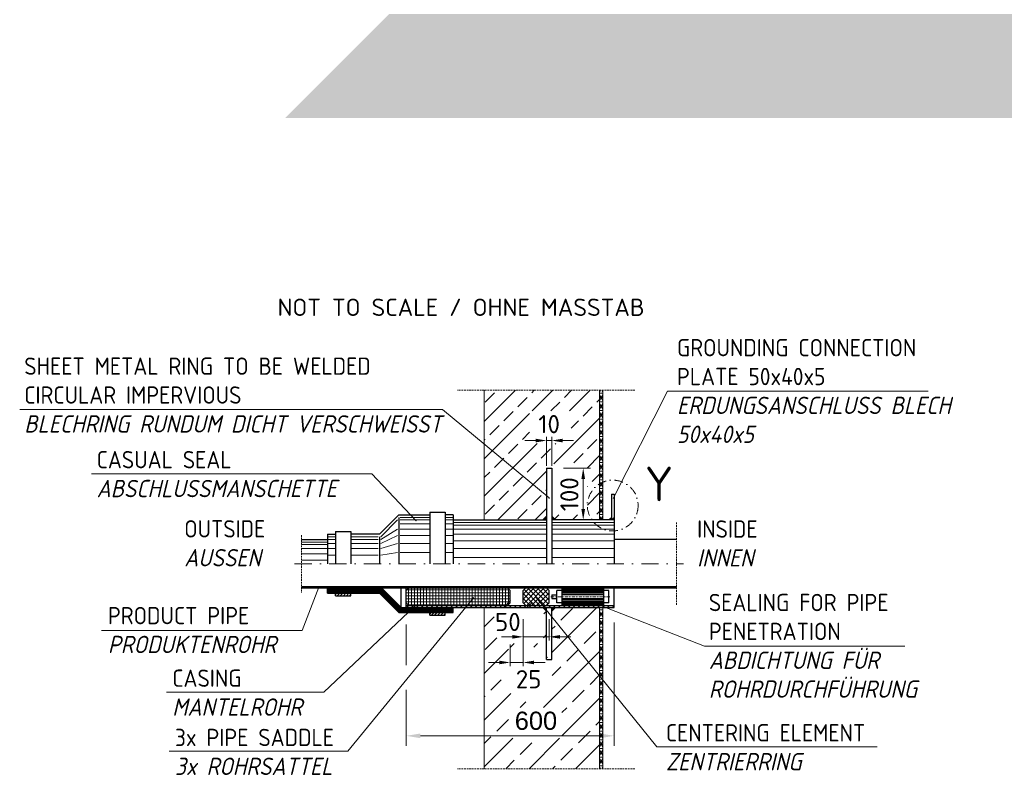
# Model space of a CAD drawing. Header units: millimetres. Extents: x -89243 to 29100, y -5468 to 8855.
# Tile 6 of 23: x -10659 to -7816, y -3397 to -1216. Entities that reach past the tile are written whole.
import ezdxf

# ---------------------------------------------------------------- set-up
doc = ezdxf.new("R2010")
doc.units = ezdxf.units.MM
doc.header["$MEASUREMENT"] = 0
for name, pattern in [('STRICHPUNKT2', [0.5, 0.25, -0.125, 0, -0.125]), ('STRICHPUNKTX2', [2, 1, -0.5, 0, -0.5]), ('VERDECKTX2', [0.75, 0.5, -0.25])]:
    doc.linetypes.add(name, pattern=pattern)
doc.layers.add('8', color=7, linetype='Continuous')
for name, color, linetype, lineweight in [('P-MGDMD', 7, 'Continuous', 18), ('P-SSLEIX', 7, 'STRICHPUNKT2', 18), ('PDSMD', 7, 'Continuous', 18)]:
    doc.layers.add(name, color=color, linetype=linetype, lineweight=lineweight)
doc.styles.add('ROMANS', font='romans.shx', dxfattribs={"width": 0.9})
doc.styles.get("Standard").update_dxf_attribs({"font": 'isocpeur.ttf'})
pattern_1 = [(0, (-8980.014565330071, -2831.946253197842), (0, 12.5), []), (59.99999999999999, (-8980.014565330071, -2831.946253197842), (-10.82531754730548, 6.250000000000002), []), (120, (-8980.014565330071, -2831.946253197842), (-10.82531754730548, -6.249999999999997), [])]

msp = doc.modelspace()

# ---------------------------------------------------------------- hatches: boundary and pattern name
at = {"lineweight": 9}
h = msp.add_hatch(dxfattribs=at)
h.set_pattern_fill('GRAVEL', color=256, scale=50)
h.set_pattern_definition([(228.012787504, (-8240.805462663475, -1299.812103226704), (-400.0000000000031, -450.0000000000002), [6.726799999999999, -665.9544023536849]), (184.969740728, (-8245.305462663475, -1304.812103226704), (599.9999999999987, 50.00000000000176), [11.5434, -1142.7962380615]), (132.510447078, (-8256.805462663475, -1305.812103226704), (500.0000000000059, -549.9999999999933), [8.1394, -805.8016298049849]), (267.273689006, (-8276.305462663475, -1318.312103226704), (50.00000000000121, 1000.000000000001), [10.51189999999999, -1040.677902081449]), (292.833654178, (-8276.805462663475, -1328.812103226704), (-249.9999999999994, 600.0000000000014), [10.30774999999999, -1020.468656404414]), (357.273689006, (-8272.805462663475, -1338.312103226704), (-1000.000000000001, 50.00000000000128), [10.51189999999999, -1040.677902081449]), (37.6942404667, (-8262.305462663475, -1338.812103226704), (-649.9999999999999, -499.9999999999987), [13.90145, -1376.2424274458]), (72.2553283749, (-8251.305462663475, -1330.312103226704), (350.0000000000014, 1100), [13.12439999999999, -1299.316074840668]), (121.429565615, (-8247.305462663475, -1317.812103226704), (-400.000000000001, 649.9999999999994), [10.5475, -1044.20365548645]), (175.236358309, (-8252.805462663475, -1308.812103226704), (549.9999999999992, -50.0000000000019), [12.0416, -590.038128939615]), (222.397437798, (-8264.805462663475, -1307.812103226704), (-599.9999999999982, -549.9999999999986), [15.5724, -1541.668750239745]), (138.814074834, (-8226.805462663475, -1318.812103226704), (-350.0000000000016, 300), [5.315049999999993, -526.1922406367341]), (171.46923439, (-8230.805462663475, -1315.312103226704), (649.9999999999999, -99.99999999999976), [10.11185, -1001.07557080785]), (225, (-8240.805462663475, -1313.812103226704), (-5.551115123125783e-15, -49.99999999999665), [7.07105, -63.639628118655]), (203.198590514, (-8244.305462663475, -1307.812103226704), (249.9999999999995, 99.99999999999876), [3.8079, -376.980755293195]), (291.801409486, (-8247.805462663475, -1309.312103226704), (-49.9999999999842, 150.0000000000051), [5.385149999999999, -263.873090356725]), (30.96375653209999, (-8245.805462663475, -1314.312103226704), (150.0000000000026, 99.99999999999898), [8.746449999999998, -282.8011447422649]), (161.565051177, (-8238.305462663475, -1309.812103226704), (100.0000000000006, -49.99999999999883), [6.324549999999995, -151.7893330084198]), (16.389540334, (-8276.805462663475, -1309.312103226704), (499.9999999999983, 150.0000000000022), [8.86, -877.14225733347]), (70.3461759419, (-8268.305462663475, -1306.812103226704), (-200.000000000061, -550.0000000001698), [7.43305, -735.8703873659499]), (293.198590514, (-8238.305462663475, -1299.812103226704), (-99.99999999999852, 249.9999999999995), [7.61575, -373.172905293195]), (343.610459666, (-8235.305462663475, -1306.812103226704), (-499.9999999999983, 150.0000000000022), [8.859999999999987, -877.1422573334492]), (339.44395478, (-8276.805462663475, -1340.312103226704), (-250.0000000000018, 100.0000000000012), [8.543999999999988, -418.6561872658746]), (294.775140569, (-8268.805462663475, -1343.312103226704), (-250.0000000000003, 550.0000000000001), [7.1589, -708.7321531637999]), (66.8014094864, (-8237.805462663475, -1349.812103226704), (99.99999999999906, 249.9999999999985), [7.61575, -373.172905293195]), (17.3540246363, (-8234.805462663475, -1342.812103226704), (-649.9999999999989, -199.9999999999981), [8.38155, -829.771180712]), (69.44395478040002, (-8262.305462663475, -1349.812103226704), (-100.0000000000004, -249.9999999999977), [4.271999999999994, -422.9281872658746]), (101.309932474, (-8240.805462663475, -1349.812103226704), (-49.99999999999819, 200.0000000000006), [2.5495, -252.40147567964]), (165.963756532, (-8241.305462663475, -1347.312103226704), (149.9999999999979, -50.00000000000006), [10.30775, -195.847531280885]), (186.009005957, (-8251.305462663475, -1344.812103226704), (500.0000000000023, 49.99999999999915), [9.5525, -945.6961587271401]), (303.690067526, (-8245.805462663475, -1318.812103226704), (-49.99999999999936, 99.99999999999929), [7.211099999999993, -173.0664637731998]), (353.157226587, (-8241.805462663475, -1324.812103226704), (850.0000000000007, -100.0000000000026), [12.5897, -1246.378131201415]), (60.9453959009, (-8229.305462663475, -1326.312103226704), (-199.9999999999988, -349.9999999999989), [5.147799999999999, -509.63370704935]), (90, (-8226.805462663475, -1321.812103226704), (-49.99999999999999, 50), [3, -47]), (120.256437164, (-8252.305462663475, -1343.312103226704), (200.0000000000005, -350.0000000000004), [6.946199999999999, -687.67599947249]), (48.01278750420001, (-8255.805462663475, -1337.312103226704), (400, 449.9999999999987), [13.4536, -659.2276023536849]), (0, (-8246.805462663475, -1327.312103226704), (50, 50), [13, -37]), (325.3048464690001, (-8233.805462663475, -1327.312103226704), (500.0000000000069, -349.9999999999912), [7.905699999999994, -782.6637150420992]), (254.054604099, (-8227.305462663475, -1331.812103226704), (-50.00000000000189, -200.0000000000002), [7.280100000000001, -356.725394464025]), (207.645975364, (-8229.305462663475, -1338.812103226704), (-949.9999999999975, -500.0000000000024), [11.85325, -1173.47370911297]), (175.42607874, (-8239.805462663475, -1344.312103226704), (-649.9999999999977, 50.00000000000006), [12.53995, -1241.453670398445])])
h.paths.add_polyline_path([(-6961.005462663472, -1199.812103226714), (-9592.605462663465, -1199.812103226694), (-9892.60546266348, -1499.812103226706), (-6661.005462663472, -1499.812103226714)])
at = {"lineweight": 5}
h = msp.add_hatch(dxfattribs=at)
h.set_pattern_fill('NET3', color=256, scale=100)
h.set_pattern_definition(pattern_1)
h.paths.add_polyline_path([(-8984.67014709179, -2660.144879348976), (-8975.358983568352, -2660.144879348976), (-8975.358983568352, -2285.655505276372), (-8984.67014709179, -2285.655505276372)])
h = msp.add_hatch(dxfattribs=at)
h.set_pattern_fill('NET3', color=256, scale=100)
h.set_pattern_definition(pattern_1)
h.paths.add_polyline_path([(-8984.67014709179, -3378.237001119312), (-8975.358983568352, -3378.237001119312), (-8975.358983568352, -2912.593973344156), (-8984.67014709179, -2912.593973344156)])
at = {"layer": 'P-MGDMD'}
h = msp.add_hatch(dxfattribs=at)
h.set_pattern_fill('ANSI33', color=256, scale=12, style=0)
h.set_pattern_definition([(44.99999999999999, (-10258.55804477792, -4178.799598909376), (-53.88153672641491, 53.88153672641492), []), (44.99999999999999, (-10204.67648477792, -4178.799598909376), (-53.88153672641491, 53.88153672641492), [38.09999999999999, -19.05])])
edge = h.paths.add_edge_path(flags=17)
edge.add_arc((-9142.908382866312, -2653.918014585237), 0.7080194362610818, 3.5983092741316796, 127.7673167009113, ccw=False)
edge.add_line((-9142.201759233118, -2653.873578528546), (-9137.866689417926, -2649.538917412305))
edge.add_line((-9137.866689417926, -2649.538917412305), (-9137.866689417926, -2627.346305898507))
edge.add_line((-9137.866689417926, -2627.346305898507), (-9205.427413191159, -2540.144879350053))
edge.add_line((-9205.427413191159, -2540.144879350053), (-9271.363001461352, -2540.144879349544))
edge.add_line((-9271.363001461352, -2540.144879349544), (-9143.342013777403, -2653.358322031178))
edge = h.paths.add_edge_path(flags=17)
edge.add_line((-9271.363001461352, -2540.144879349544), (-9317.868043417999, -2540.144879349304))
edge.add_line((-9317.868043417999, -2540.144879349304), (-9317.868043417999, -2660.144879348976))
edge.add_line((-9317.868043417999, -2660.144879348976), (-9148.473651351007, -2660.144879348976))
edge.add_line((-9148.473651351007, -2660.144879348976), (-9142.95288554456, -2654.624634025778))
edge.add_arc((-9142.908382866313, -2653.918014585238), 0.708019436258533, 127.7673167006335, 266.39628877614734, ccw=False)
edge.add_line((-9143.342013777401, -2653.358322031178), (-9271.363001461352, -2540.144879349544))
h.paths.add_polyline_path([(-9154.581129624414, -2296.411291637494), (-9106.155648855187, -2336.449782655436)], flags=16)
h.paths.add_polyline_path([(-8972.017516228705, -2550.502451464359), (-8991.897892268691, -2550.502451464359)], flags=17)
h.paths.add_polyline_path([(-9067.168718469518, -2439.022318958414), (-9186.996318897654, -2439.022318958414), (-9186.996318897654, -2345.000943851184), (-9067.168718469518, -2345.000943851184)], flags=16)
h.paths.add_polyline_path([(-9020.096565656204, -2645.645908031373), (-9122.866743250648, -2645.645908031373), (-9122.866743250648, -2649.538917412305), (-9112.259781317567, -2660.144879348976), (-8956.7325892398, -2660.144879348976), (-8984.67014709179, -2653.781279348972), (-8984.67014709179, -2585.144879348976), (-8984.67014709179, -2285.655505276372), (-9317.868043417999, -2285.655505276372), (-9317.868043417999, -2395.016425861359), (-9137.866689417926, -2627.346305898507), (-9137.866689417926, -2510.144879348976), (-9128.346762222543, -2510.144879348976), (-9128.346762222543, -2498.449627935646), (-9020.096565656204, -2498.449627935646)])
h.paths.add_polyline_path([(-9317.868043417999, -2395.016425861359), (-9317.868043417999, -2540.144879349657), (-9205.427413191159, -2540.144879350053)], flags=17)
at = {"layer": 'P-MGDMD', "ltscale": 50}
for points in [[(-9137.868389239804, -2660.144879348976), (-9137.868389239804, -2649.008579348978), (-9149.005739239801, -2660.144879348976)], [(-9111.7310392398, -2660.144879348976), (-9122.868389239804, -2649.008579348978), (-9122.868389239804, -2660.144879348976)], [(-8950.368389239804, -2653.781279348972), (-8956.7325892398, -2660.144879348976), (-8950.368389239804, -2660.144879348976)], [(-8949.2325892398, -2660.144879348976), (-8942.868389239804, -2660.144879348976), (-8942.868389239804, -2653.781279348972)], [(-9137.868389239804, -2923.730273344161), (-9137.868389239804, -2912.593973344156), (-9149.005739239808, -2912.593973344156)], [(-9111.7310392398, -2912.593973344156), (-9122.868389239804, -2912.593973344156), (-9122.868389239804, -2923.730273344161)]]:
    msp.add_hatch(color=256, dxfattribs=at).paths.add_polyline_path(points)
at = {"layer": 'P-MGDMD', "lineweight": 13}
h = msp.add_hatch(dxfattribs=at)
h.set_pattern_fill('ANSI31', color=256, scale=89.99967700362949, style=0)
h.set_pattern_definition([(44.99999999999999, (-4259.621239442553, -14270.97406575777), (-7.954922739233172, 7.954922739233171), [])])
h.paths.add_polyline_path([(-9819.45401185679, -2856.419174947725), (-9816.574035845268, -2852.069190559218), (-9845.254150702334, -2852.069190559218), (-9845.254150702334, -2856.419174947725)])
h.paths.add_polyline_path([(-8762.869035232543, -2856.419174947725), (-8762.869035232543, -2852.069190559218), (-9816.574035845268, -2852.069190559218), (-9819.45401185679, -2856.419174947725)])
at = {"layer": 'P-MGDMD', "lineweight": 5}
h = msp.add_hatch(dxfattribs=at)
h.set_pattern_fill('ANSI37', color=256, scale=69.99974878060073, angle=45, style=0)
h.set_pattern_definition([(90, (-7069.126053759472, -12136.61336601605), (-8.74996859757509, 1.776350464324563e-15), []), (180, (-7069.126053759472, -12136.61336601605), (-1.776350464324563e-15, -8.749968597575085), [])])
h.paths.add_polyline_path([(-9513.280030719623, -2856.419174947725, -0.04129736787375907), (-9454.152609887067, -2906.59399487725), (-9250.368285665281, -2906.59399487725), (-9242.868312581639, -2899.094021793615), (-9242.868312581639, -2863.91914803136), (-9250.368285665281, -2856.419174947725)])
h.paths.add_polyline_path([(-9513.280030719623, -2856.419174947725), (-9535.367262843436, -2856.419174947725), (-9542.867235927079, -2863.91914803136), (-9542.867235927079, -2899.094021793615), (-9535.367262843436, -2906.59399487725), (-9454.152609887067, -2906.59399487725, 0.04129736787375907)])
h = msp.add_hatch(dxfattribs=at)
h.set_pattern_fill('ANSI37', color=256, scale=79.9997128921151, style=0)
h.set_pattern_definition([(44.99999999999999, (-7069.126053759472, -12136.61336601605), (-7.071042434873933, 7.07104243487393), []), (135, (-7069.126053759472, -12136.61336601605), (-7.071042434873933, -7.071042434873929), [])])
h.paths.add_polyline_path([(-9130.36871632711, -2863.91914803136), (-9137.868689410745, -2856.419174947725), (-9197.868474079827, -2856.419174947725), (-9205.36844716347, -2863.91914803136), (-9205.36844716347, -2899.094021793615), (-9197.868474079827, -2906.59399487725), (-9137.868689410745, -2906.59399487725), (-9130.36871632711, -2899.094021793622)])
at = {"layer": 'P-MGDMD', "lineweight": 13}
h = msp.add_hatch(dxfattribs=at)
h.set_pattern_fill('ANSI31', color=256, scale=49.99982055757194, style=0)
h.set_pattern_definition([(44.99999999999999, (-4532.008261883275, -14214.79926736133), (-4.419401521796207, 4.419401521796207), [])])
h.paths.add_polyline_path([(-9702.754662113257, -2871.419121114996), (-9747.754500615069, -2871.419121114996), (-9747.754500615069, -2878.919094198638), (-9702.754662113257, -2878.919094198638)])
at = {"layer": 'P-MGDMD'}
h = msp.add_hatch(dxfattribs=at)
h.set_pattern_fill('ANSI33', color=256, scale=15, style=0)
h.set_pattern_definition([(44.99999999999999, (-10258.55804477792, -4178.799598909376), (-67.35192090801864, 67.35192090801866), []), (44.99999999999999, (-10191.20609477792, -4178.799598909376), (-67.35192090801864, 67.35192090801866), [47.625, -23.8125])])
h.paths.add_polyline_path([(-9195.426907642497, -2912.593973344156), (-9291.7310392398, -2912.593973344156), (-9317.868389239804, -2912.593973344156), (-9317.868389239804, -3017.30503633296)], flags=17)
edge = h.paths.add_edge_path()
edge.add_line((-9137.866689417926, -2963.120329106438), (-9137.866689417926, -2923.199935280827))
edge.add_line((-9137.866689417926, -2923.199935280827), (-9148.473651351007, -2912.593973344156))
edge.add_line((-9148.473651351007, -2912.593973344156), (-9195.426907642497, -2912.593973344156))
edge.add_line((-9195.426907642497, -2912.593973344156), (-9317.868389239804, -3017.30503633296))
edge.add_line((-9317.868389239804, -3017.30503633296), (-9317.868389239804, -3152.593973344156))
edge.add_line((-9317.868389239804, -3152.593973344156), (-9317.868389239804, -3378.237001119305))
edge.add_line((-9317.868389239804, -3378.237001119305), (-9110.290740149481, -3378.237001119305))
edge.add_line((-9110.290740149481, -3378.237001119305), (-9039.169864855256, -2912.593973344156))
edge.add_line((-9039.169864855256, -2912.593973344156), (-9112.259781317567, -2912.593973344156))
edge.add_line((-9112.259781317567, -2912.593973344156), (-9122.866743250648, -2923.199935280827))
edge.add_line((-9122.866743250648, -2923.199935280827), (-9122.866743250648, -3062.593973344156))
edge.add_line((-9122.866743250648, -3062.593973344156), (-9137.866689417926, -3062.593973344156))
edge.add_line((-9137.866689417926, -3062.593973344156), (-9137.866689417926, -2987.747528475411))
edge.add_arc((-9210.399728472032, -2918.581588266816), 100.2245929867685, 214.5586401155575, 316.36122543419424, ccw=False)
edge.add_arc((-9215.663550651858, -2965.995773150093), 77.84998263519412, 2.1167415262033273, 186.9633929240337, ccw=False)
edge = h.paths.add_edge_path(flags=16)
edge.add_arc((-9196.664228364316, -3099.692855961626), 75.35486441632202, 0, 360)
h.paths.add_polyline_path([(-8984.67014709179, -2912.593973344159), (-9039.169864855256, -2912.593973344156), (-9110.290740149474, -3378.237001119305), (-8984.67014709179, -3378.237001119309)])
h.paths.add_polyline_path([(-9246.945344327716, -3201.905663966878), (-9093.66166962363, -3201.905663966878), (-9093.66166962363, -3290.39211291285), (-9246.945344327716, -3290.39211291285)], flags=16)
h.paths.add_polyline_path([(-9249.58412506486, -3027.640515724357), (-9198.65263468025, -3027.640515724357), (-9198.65263468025, -3033.418733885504), (-9249.58412506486, -3033.418733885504)], flags=16)
at = {"layer": 'P-MGDMD', "lineweight": 13}
h = msp.add_hatch(dxfattribs=at)
h.set_pattern_fill('ANSI31', color=256, scale=79.9997128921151, angle=90, style=0)
h.set_pattern_definition([(135, (-4259.621239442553, -14270.97406575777), (-7.071042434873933, -7.071042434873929), [])])
h.paths.add_polyline_path([(-9041.023348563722, -2912.593973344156), (-9038.743521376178, -2906.59399487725), (-9343.87473072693, -2906.593994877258), (-9348.70432807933, -2912.593973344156)])
h.paths.add_polyline_path([(-9348.704328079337, -2912.593973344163), (-9343.87473072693, -2906.59399487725), (-9542.867235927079, -2906.59399487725), (-9542.867235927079, -2912.593973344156)])
h.paths.add_polyline_path([(-8942.868389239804, -2912.593973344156), (-8942.868389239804, -2906.593994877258), (-9038.743521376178, -2906.59399487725), (-9041.023348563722, -2912.593973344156)])
h = msp.add_hatch(dxfattribs=at)
h.set_pattern_fill('ANSI31', color=256, scale=49.99982055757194, style=0)
h.set_pattern_definition([(44.99999999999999, (-4259.621239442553, -14270.97406575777), (-4.419401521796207, 4.419401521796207), [])])
h.paths.add_polyline_path([(-9475.367478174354, -2927.593919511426), (-9475.367478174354, -2935.093892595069), (-9430.367639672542, -2935.093892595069), (-9430.367639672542, -2927.593919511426)])

# ---------------------------------------------------------------- linework, layer by layer
at = {"lineweight": 0}
for p, q in [((-9317.868043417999, -2285.655505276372), (-9317.868043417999, -2660.144879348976)), ((-8984.67014709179, -2285.655505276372), (-8984.67014709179, -2660.144879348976)), ((-8975.358983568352, -2285.655505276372), (-8975.358983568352, -2660.144879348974)), ((-9317.868389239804, -3378.237001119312), (-9317.868389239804, -2912.593973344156)), ((-8984.67014709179, -3378.237001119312), (-8984.67014709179, -2912.593973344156)), ((-8975.358983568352, -2912.593973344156), (-8975.358983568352, -3378.237001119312))]:
    msp.add_line(p, q, dxfattribs=at)
at = {"layer": 'P-MGDMD', "linetype": 'VERDECKTX2', "ltscale": 10}
for p, q in [((-8883.46630204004, -2285.655505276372), (-9395.28573171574, -2285.655505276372)), ((-8762.869035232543, -2667.635513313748), (-8762.869035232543, -2905.103339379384)), ((-9845.254150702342, -2703.619730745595), (-9845.254150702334, -2869.119121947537)), ((-8883.46630204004, -3378.237001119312), (-9395.28573171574, -3378.237001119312))]:
    msp.add_line(p, q, dxfattribs=at)
at = {"layer": 'P-MGDMD', "ltscale": 10}
for p, q in [((-8788.677480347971, -2288.23687855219), (-8035.783318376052, -2288.23687855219)), ((-9438.831175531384, -2340.955409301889), (-9130.415116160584, -2596.513502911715)), ((-9169.368389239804, -2430.841639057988), (-9200.868389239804, -2430.841639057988)), ((-9137.868389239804, -2503.582379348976), (-9137.868389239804, -2420.341639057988)), ((-9137.868389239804, -2430.841639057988), (-9122.868389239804, -2430.841639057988)), ((-9122.868389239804, -2503.582379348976), (-9122.868389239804, -2420.341639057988)), ((-9091.368389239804, -2430.841639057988), (-9059.868389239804, -2430.841639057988)), ((-9514.646062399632, -2662.140353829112), (-9642.390469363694, -2526.649869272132)), ((-9088.769299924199, -2510.144879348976), (-9011.072156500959, -2510.144879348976)), ((-9032.096853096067, -2541.644879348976), (-9032.096853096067, -2628.644879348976)), ((-9088.769299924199, -2660.144879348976), (-9038.338364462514, -2660.144879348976)), ((-9843.533041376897, -2979.131406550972), (-9795.40784454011, -2853.876273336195)), ((-9348.956586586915, -2885.074620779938), (-9711.939595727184, -3327.434789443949)), ((-9167.189967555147, -2885.074620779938), (-8819.73982669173, -3314.560427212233)), ((-9780.914516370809, -3156.98113160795), (-9518.774144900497, -2909.766464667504)), ((-9205.36844716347, -2946.043401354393), (-9205.36844716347, -3007.961860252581)), ((-9130.36871632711, -2946.043401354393), (-9130.36871632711, -3007.961860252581)), ((-8942.868389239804, -2956.401468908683), (-8942.868389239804, -3312.081884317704)), ((-9542.867235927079, -2962.052499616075), (-9542.867235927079, -3079.304981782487)), ((-9236.86844716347, -2997.461860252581), (-9268.36844716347, -2997.461860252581)), ((-9205.36844716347, -2997.461860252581), (-9130.36871632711, -2997.461860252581)), ((-9205.36844716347, -3004.538570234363), (-9205.36844716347, -3081.993881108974)), ((-9098.86871632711, -2997.461860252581), (-9067.36871632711, -2997.461860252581)), ((-9242.868312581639, -3019.985274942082), (-9242.868312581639, -3081.993881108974)), ((-9274.368312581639, -3071.493881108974), (-9305.868312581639, -3071.493881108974)), ((-9242.868312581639, -3071.493881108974), (-9205.36844716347, -3071.493881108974)), ((-9173.86844716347, -3071.493881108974), (-9142.36844716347, -3071.493881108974)), ((-9542.867235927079, -3150.757251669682), (-9542.867235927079, -3312.081884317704)), ((-9502.367235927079, -3283.275803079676), (-8983.368389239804, -3283.275803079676))]:
    msp.add_line(p, q, dxfattribs=at)
at = {"layer": 'P-MGDMD'}
for p, q in [((-9438.831175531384, -2340.955409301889), (-10659.15903989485, -2340.955409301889)), ((-9642.390469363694, -2526.649869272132), (-10451.35772458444, -2526.649869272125)), ((-9004.392777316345, -2897.868560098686), (-8682.2953410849, -3024.76860029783)), ((-9843.533041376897, -2979.131406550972), (-10422.65114869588, -2979.131406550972)), ((-8103.299781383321, -3024.768600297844), (-8682.2953410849, -3024.76860029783)), ((-9780.914516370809, -3156.98113160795), (-10234.84983232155, -3156.98113160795)), ((-8183.670888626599, -3314.56042721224), (-8819.73982669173, -3314.560427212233)), ((-9711.939595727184, -3327.434789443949), (-10227.30183244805, -3327.434789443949))]:
    msp.add_line(p, q, dxfattribs=at)
at = {"layer": 'P-MGDMD', "lineweight": 25, "ltscale": 10}
for p, q in [((-9137.866689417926, -2510.144879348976), (-9137.866689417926, -2786.369426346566)), ((-9137.866689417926, -2510.144879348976), (-9122.866743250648, -2510.144879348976)), ((-9122.866743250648, -2510.144879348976), (-9122.866743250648, -2786.369426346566)), ((-8950.368389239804, -2585.144879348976), (-8950.368389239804, -2660.144879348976)), ((-8950.368389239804, -2585.144879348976), (-8942.868389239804, -2585.144879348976)), ((-8942.868389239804, -2585.144879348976), (-8942.868389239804, -2660.144879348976)), ((-9475.367478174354, -2637.644960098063), (-9430.367639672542, -2637.644960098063)), ((-9475.367478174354, -2637.644960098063), (-9475.367478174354, -2786.369426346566)), ((-9430.367639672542, -2637.644960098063), (-9430.367639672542, -2786.369426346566)), ((-9564.080159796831, -2645.144933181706), (-9620.254958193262, -2701.319731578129)), ((-9564.080159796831, -2645.144933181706), (-9475.367478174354, -2645.144933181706)), ((-9564.080159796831, -2652.644906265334), (-9564.080159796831, -2786.369426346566)), ((-9407.86772042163, -2645.144933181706), (-9430.367639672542, -2645.144933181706)), ((-9407.86772042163, -2645.144933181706), (-9407.86772042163, -2786.369426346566)), ((-9407.86772042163, -2660.144879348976), (-9137.866689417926, -2660.144879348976)), ((-9137.866689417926, -2649.538917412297), (-9148.473651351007, -2660.144879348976)), ((-9122.866743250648, -2649.538917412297), (-9112.259781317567, -2660.144879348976)), ((-9122.866743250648, -2649.538917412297), (-9112.259781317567, -2660.144879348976)), ((-8942.868389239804, -2660.144879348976), (-9122.866743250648, -2660.144879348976)), ((-8950.368389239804, -2653.781279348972), (-8956.7325892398, -2660.144879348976)), ((-8942.868389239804, -2653.781279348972), (-8949.2325892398, -2660.144879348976)), ((-8942.868389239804, -2660.144879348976), (-8942.868389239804, -2786.369426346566)), ((-9747.754500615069, -2693.819758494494), (-9702.754662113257, -2693.819758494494)), ((-9747.754500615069, -2693.819758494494), (-9747.754500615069, -2786.369426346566)), ((-9702.754662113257, -2693.819758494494), (-9702.754662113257, -2786.369426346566)), ((-9845.254150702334, -2716.3196777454), (-9770.254419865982, -2716.3196777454)), ((-9770.254419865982, -2701.319731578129), (-9770.254419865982, -2786.369426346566)), ((-9770.254419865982, -2701.319731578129), (-9747.754500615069, -2701.319731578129)), ((-9620.254958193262, -2701.319731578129), (-9702.754662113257, -2701.319731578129)), ((-9620.254958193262, -2708.819704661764), (-9620.254958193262, -2786.369426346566)), ((-8762.86903523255, -2716.3196777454), (-8942.868389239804, -2716.3196777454)), ((-9845.254150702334, -2852.069190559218), (-8762.869035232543, -2852.069190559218)), ((-9845.254150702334, -2856.419174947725), (-8762.869035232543, -2856.419174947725)), ((-9770.254419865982, -2871.419121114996), (-9770.254419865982, -2856.419174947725)), ((-9557.86718209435, -2912.593973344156), (-9614.04198049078, -2856.419174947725)), ((-9557.86718209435, -2912.593973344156), (-9557.86718209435, -2856.419174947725)), ((-9542.867235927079, -2863.91914803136), (-9535.367262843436, -2856.419174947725)), ((-9542.867235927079, -2912.593973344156), (-9542.867235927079, -2856.419174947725)), ((-9542.867235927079, -2899.094021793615), (-9542.867235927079, -2863.91914803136)), ((-9242.868312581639, -2863.91914803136), (-9250.368285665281, -2856.419174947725)), ((-9242.868312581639, -2899.094021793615), (-9242.868312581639, -2863.91914803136)), ((-9205.36844716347, -2863.91914803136), (-9197.868474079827, -2856.419174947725)), ((-9205.36844716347, -2899.094021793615), (-9205.36844716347, -2863.91914803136)), ((-9130.36871632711, -2863.91914803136), (-9137.868689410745, -2856.419174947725)), ((-9130.36871632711, -2899.094021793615), (-9130.36871632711, -2863.91914803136)), ((-9092.867850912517, -2863.91914803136), (-9107.867797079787, -2863.91914803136)), ((-9107.867797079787, -2899.094021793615), (-9107.867797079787, -2863.91914803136)), ((-9092.867850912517, -2906.59399487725), (-9092.867850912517, -2856.419174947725)), ((-8972.868281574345, -2906.59399487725), (-8972.868281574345, -2856.419174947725)), ((-8957.868335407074, -2863.91914803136), (-8972.868281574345, -2863.91914803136)), ((-8957.868335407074, -2899.094021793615), (-8957.868335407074, -2863.91914803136)), ((-8942.868389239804, -2912.593973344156), (-8942.868389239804, -2856.419174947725)), ((-9770.254419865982, -2871.419121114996), (-9620.254958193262, -2871.419121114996)), ((-9747.754500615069, -2878.919094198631), (-9747.754500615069, -2871.419121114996)), ((-9747.754500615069, -2878.919094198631), (-9702.754662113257, -2878.919094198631)), ((-9702.754662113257, -2878.919094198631), (-9702.754662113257, -2871.419121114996)), ((-9564.080159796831, -2927.593919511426), (-9620.254958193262, -2871.419121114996)), ((-9535.367262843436, -2906.59399487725), (-9542.867235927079, -2899.094021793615)), ((-9250.368285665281, -2906.59399487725), (-9242.868312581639, -2899.094021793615)), ((-9197.868474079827, -2906.59399487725), (-9205.36844716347, -2899.094021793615)), ((-9137.868689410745, -2906.59399487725), (-9130.36871632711, -2899.094021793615)), ((-9122.867743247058, -2875.882105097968), (-9122.867743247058, -2887.131064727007)), ((-9122.867743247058, -2875.882105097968), (-9107.867797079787, -2875.882105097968)), ((-9122.867743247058, -2887.131064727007), (-9107.867797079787, -2887.131064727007)), ((-9092.867850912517, -2899.094021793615), (-9107.867797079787, -2899.094021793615)), ((-8957.868335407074, -2899.094021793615), (-8972.868281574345, -2899.094021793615)), ((-9564.080159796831, -2927.593919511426), (-9407.86772042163, -2927.593919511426)), ((-9557.86718209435, -2912.593973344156), (-8942.868389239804, -2912.593973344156)), ((-9542.867235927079, -2906.59399487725), (-8942.868389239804, -2906.59399487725)), ((-9475.367478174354, -2935.093892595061), (-9475.367478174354, -2927.593919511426)), ((-9430.367639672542, -2935.093892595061), (-9430.367639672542, -2927.593919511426)), ((-9407.86772042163, -2927.593919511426), (-9407.86772042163, -2912.593973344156)), ((-9137.866689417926, -2923.199935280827), (-9148.473651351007, -2912.593973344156)), ((-9137.866689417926, -3062.593973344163), (-9137.866689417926, -2912.593973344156)), ((-9122.866743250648, -3062.593973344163), (-9122.866743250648, -2912.593973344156)), ((-9122.866743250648, -2923.199935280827), (-9112.259781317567, -2912.593973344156)), ((-9122.866743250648, -2923.199935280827), (-9112.259781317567, -2912.593973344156)), ((-9475.367478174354, -2935.093892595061), (-9430.367639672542, -2935.093892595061)), ((-9137.866689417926, -3062.593973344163), (-9122.866743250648, -3062.593973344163))]:
    msp.add_line(p, q, dxfattribs=at)
at = {"layer": 'P-MGDMD', "lineweight": 13, "ltscale": 10}
for p, q in [((-9616.504971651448, -2708.819704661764), (-9567.830146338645, -2660.144879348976)), ((-9560.33017325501, -2652.644906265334), (-9475.367478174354, -2652.644906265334)), ((-9560.33017325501, -2660.144879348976), (-9475.367478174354, -2660.144879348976)), ((-9560.33017325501, -2671.394838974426), (-9475.367478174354, -2671.394838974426)), ((-9407.86772042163, -2652.644906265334), (-9430.367639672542, -2652.644906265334)), ((-9407.86772042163, -2660.144879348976), (-9430.367639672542, -2660.144879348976)), ((-9407.86772042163, -2671.394838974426), (-9430.367639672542, -2671.394838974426)), ((-9407.86772042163, -2667.644852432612), (-9137.866689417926, -2667.644852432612)), ((-8942.868389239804, -2667.644852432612), (-9122.866743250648, -2667.644852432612)), ((-9616.504971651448, -2716.3196777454), (-9567.830146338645, -2686.394785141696)), ((-9560.33017325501, -2686.394785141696), (-9475.367478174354, -2686.394785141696)), ((-9407.86772042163, -2686.394785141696), (-9430.367639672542, -2686.394785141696)), ((-9407.86772042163, -2675.144825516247), (-9137.866689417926, -2675.144825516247)), ((-9407.86772042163, -2686.394785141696), (-9137.866689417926, -2686.394785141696)), ((-8942.868389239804, -2675.144825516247), (-9122.866743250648, -2675.144825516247)), ((-8942.868389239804, -2686.394785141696), (-9122.866743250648, -2686.394785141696)), ((-9845.254150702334, -2723.819650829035), (-9770.254419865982, -2723.819650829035)), ((-9770.254419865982, -2708.819704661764), (-9747.754500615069, -2708.819704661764)), ((-9770.254419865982, -2716.3196777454), (-9747.754500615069, -2716.3196777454)), ((-9770.254419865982, -2727.569637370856), (-9747.754500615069, -2727.569637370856)), ((-9624.004944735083, -2708.819704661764), (-9702.754662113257, -2708.819704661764)), ((-9624.004944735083, -2716.3196777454), (-9702.754662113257, -2716.3196777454)), ((-9624.004944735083, -2727.569637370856), (-9702.754662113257, -2727.569637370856)), ((-9616.504971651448, -2727.569637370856), (-9567.830146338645, -2705.144717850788)), ((-9616.504971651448, -2742.569583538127), (-9567.830146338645, -2727.644637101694)), ((-9560.33017325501, -2705.144717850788), (-9475.367478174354, -2705.144717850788)), ((-9560.33017325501, -2727.644637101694), (-9475.367478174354, -2727.644637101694)), ((-9407.86772042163, -2705.144717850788), (-9430.367639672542, -2705.144717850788)), ((-9407.86772042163, -2727.644637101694), (-9430.367639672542, -2727.644637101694)), ((-9407.86772042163, -2701.394731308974), (-9137.866689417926, -2701.394731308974)), ((-9407.86772042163, -2720.144664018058), (-9137.866689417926, -2720.144664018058)), ((-8942.868389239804, -2701.394731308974), (-9122.866743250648, -2701.394731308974)), ((-8942.868389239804, -2720.144664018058), (-9122.866743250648, -2720.144664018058)), ((-9845.254150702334, -2731.31962391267), (-9770.254419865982, -2731.31962391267)), ((-9845.254150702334, -2742.569583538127), (-9770.254419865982, -2742.569583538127)), ((-9845.254150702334, -2757.569529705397), (-9770.254419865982, -2757.569529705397)), ((-9770.254419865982, -2742.569583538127), (-9747.754500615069, -2742.569583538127)), ((-9624.004944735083, -2742.569583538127), (-9702.754662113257, -2742.569583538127)), ((-9616.504971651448, -2761.319516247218), (-9567.830146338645, -2753.894542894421)), ((-9560.33017325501, -2753.894542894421), (-9475.367478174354, -2753.894542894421)), ((-9407.86772042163, -2753.894542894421), (-9430.367639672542, -2753.894542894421)), ((-9407.86772042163, -2742.644583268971), (-9137.866689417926, -2742.644583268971)), ((-8942.868389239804, -2742.644583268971), (-9122.866743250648, -2742.644583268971)), ((-9845.254150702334, -2776.319462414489), (-9770.254419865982, -2776.319462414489)), ((-9770.254419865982, -2761.319516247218), (-9747.754500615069, -2761.319516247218)), ((-9624.004944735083, -2761.319516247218), (-9702.754662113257, -2761.319516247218)), ((-9407.86772042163, -2768.894489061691), (-9137.866689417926, -2768.894489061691)), ((-8942.868389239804, -2768.894489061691), (-9122.866743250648, -2768.894489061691))]:
    msp.add_line(p, q, dxfattribs=at)
at = {"layer": 'P-MGDMD', "linetype": 'STRICHPUNKTX2', "ltscale": 50}
msp.add_line((-9865.254150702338, -2786.369426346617), (-8742.869035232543, -2786.369426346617), dxfattribs=at)
at = {"layer": 'P-MGDMD', "lineweight": 5, "ltscale": 10}
for p, q in [((-9770.254419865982, -2859.419164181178), (-9615.284976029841, -2859.419164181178)), ((-9770.254419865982, -2862.41915341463), (-9616.526971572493, -2862.41915341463)), ((-9770.254419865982, -2865.41914264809), (-9617.770967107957, -2865.41914264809)), ((-9770.254419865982, -2868.419131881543), (-9619.012962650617, -2868.419131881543)), ((-9562.838164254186, -2924.593930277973), (-9619.012962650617, -2868.419131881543)), ((-9561.596168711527, -2921.593941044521), (-9617.770967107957, -2865.41914264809)), ((-9560.352173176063, -2918.593951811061), (-9616.526971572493, -2862.41915341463)), ((-9559.110177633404, -2915.593962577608), (-9615.284976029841, -2859.419164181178)), ((-9092.870850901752, -2857.882169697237), (-8972.870281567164, -2857.879169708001)), ((-9092.870850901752, -2860.882158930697), (-8972.870281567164, -2860.879158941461)), ((-9092.870850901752, -2863.882148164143), (-8972.870281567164, -2863.879148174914)), ((-9092.870850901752, -2866.882137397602), (-8972.870281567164, -2866.879137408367)), ((-9092.870850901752, -2869.882126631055), (-8972.870281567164, -2869.879126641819)), ((-9092.870850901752, -2872.882115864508), (-8972.870281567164, -2872.879115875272)), ((-9092.868850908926, -2890.130053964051), (-8972.868281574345, -2890.127053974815)), ((-9092.868850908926, -2893.130043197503), (-8972.868281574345, -2893.127043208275)), ((-9092.868850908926, -2896.130032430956), (-8972.868281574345, -2896.127032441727)), ((-9092.868850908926, -2899.130021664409), (-8972.868281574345, -2899.12702167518)), ((-8972.869281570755, -2875.879105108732), (-9092.867850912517, -2875.881105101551)), ((-8972.868281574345, -2887.128064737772), (-9092.867850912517, -2887.130064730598)), ((-9562.838164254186, -2924.593930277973), (-9407.86772042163, -2924.593930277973)), ((-9561.596168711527, -2921.593941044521), (-9407.86772042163, -2921.593941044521)), ((-9560.352173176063, -2918.593951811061), (-9407.86772042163, -2918.593951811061)), ((-9559.110177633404, -2915.593962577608), (-9407.86772042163, -2915.593962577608)), ((-9092.868850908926, -2902.130010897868), (-8972.868281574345, -2902.127010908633)), ((-9092.868850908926, -2905.130000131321), (-8972.868281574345, -2905.127000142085))]:
    msp.add_line(p, q, dxfattribs=at)
at = {"layer": 'P-MGDMD', "linetype": 'STRICHPUNKTX2', "ltscale": 10}
msp.add_line((-9125.573947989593, -2881.506848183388), (-8954.37841494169, -2881.504084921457), dxfattribs=at)
at = {"layer": 'P-MGDMD'}
for centre in [(-9130.415116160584, -2596.513502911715), (-9514.646062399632, -2662.140353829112), (-9652.286380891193, -2853.876273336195), (-9348.956586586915, -2885.074620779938), (-9167.189967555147, -2885.074620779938), (-9004.392777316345, -2897.868560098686), (-9518.774144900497, -2909.766464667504)]:
    msp.add_circle(centre, 0.7080194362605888, dxfattribs=at)
for points in [[(-9169.368389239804, -2425.591639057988), (-9169.368389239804, -2436.091639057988), (-9137.868389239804, -2430.841639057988)], [(-9091.368389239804, -2425.591639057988), (-9091.368389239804, -2436.091639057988), (-9122.868389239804, -2430.841639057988)], [(-9037.346853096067, -2541.644879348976), (-9026.846853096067, -2541.644879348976), (-9032.096853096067, -2510.144879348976)], [(-9037.346853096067, -2628.644879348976), (-9026.846853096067, -2628.644879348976), (-9032.096853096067, -2660.144879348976)], [(-9236.86844716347, -2992.211860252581), (-9236.86844716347, -3002.711860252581), (-9205.36844716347, -2997.461860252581)], [(-9098.86871632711, -2992.211860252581), (-9098.86871632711, -3002.711860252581), (-9130.36871632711, -2997.461860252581)], [(-9274.368312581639, -3066.243881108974), (-9274.368312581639, -3076.743881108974), (-9242.868312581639, -3071.493881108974)], [(-9173.86844716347, -3066.243881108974), (-9173.86844716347, -3076.743881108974), (-9205.36844716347, -3071.493881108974)], [(-9502.367235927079, -3276.525803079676), (-9502.367235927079, -3290.025803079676), (-9542.867235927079, -3283.275803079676)], [(-8983.368389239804, -3276.525803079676), (-8983.368389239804, -3290.025803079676), (-8942.868389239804, -3283.275803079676)]]:
    msp.add_solid(points, dxfattribs=at)
at = {"layer": 'P-MGDMD', "lineweight": 25}
for points in [[(-9148.473651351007, -2660.144879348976), (-9137.866689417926, -2660.144879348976), (-9137.866689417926, -2649.538917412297), (-9148.473651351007, -2660.144879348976)], [(-9112.259781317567, -2660.144879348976), (-9122.866743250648, -2660.144879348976), (-9122.866743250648, -2649.538917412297), (-9112.259781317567, -2660.144879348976)], [(-9148.473651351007, -2912.593973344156), (-9137.866689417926, -2912.593973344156), (-9137.866689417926, -2923.199935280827), (-9148.473651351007, -2912.593973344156)], [(-9112.259781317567, -2912.593973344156), (-9122.866743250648, -2912.593973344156), (-9122.866743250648, -2923.199935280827), (-9112.259781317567, -2912.593973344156)]]:
    msp.add_solid(points, dxfattribs=at)
at = {"layer": 'P-SSLEIX', "color": 7, "linetype": 'STRICHPUNKT2', "ltscale": 100}
msp.add_circle((-8946.827870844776, -2618.445760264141), 73.254434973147, dxfattribs=at)
at = {"layer": 'PDSMD', "ltscale": 10}
msp.add_line((-8788.677480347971, -2288.23687855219), (-8946.06803797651, -2597.965153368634), dxfattribs=at)

# ---------------------------------------------------------------- texts
at = {"layer": '8', "linetype": 'Continuous', "attachment_point": 1, "style": 'ROMANS'}
for s, insert, char_height, width in [('{\\fISOCPEUR|b0|i0|c0|p34;GROUNDING CONNECTION PLATE 50x40x5\\P\\fISOCPEUR|b0|i1|c0|p34;ERDUNGSANSCHLUSS BLECH  50x40x5 }', (-8761.324329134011, -2137.619958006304), 50, 863.2432631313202), ('{\\fISOCPEUR|b0|i0|c0|p34;SHEET METAL RING TO BE WELDED \\PCIRCULAR IMPERVIOUS\\P\\fISOCPEUR|b0|i1|c0|p34;BLECHRING RUNDUM DICHT VERSCHWEISST}', (-10645.90790806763, -2191.075499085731), 50, 1210.72434162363), ('{\\fISOCPEUR|b0|i0|c0|p34;CASUAL SEAL\\P\\fISOCPEUR|b0|i1|c0|p34;ABSCHLUSSMANSCHETTE}', (-10436.8978675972, -2461.023311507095), 50, 1093.231313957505), ('{\\fISOCPEUR|b0|i0|c0|p34;Y}', (-8853.628538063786, -2505.924815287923), 100, 47.37846930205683), ('{\\fISOCPEUR|b0|i0|c0|p34;OUTSIDE\\P\\fISOCPEUR|b0|i1|c0|p34;AUSSEN}', (-10184.2091718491, -2660.744395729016), 50, 1093.231313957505), ('{\\fISOCPEUR|b0|i0|c0|p34;INSIDE\\P\\fISOCPEUR|b0|i1|c0|p34;INNEN}', (-8703.135186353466, -2661.209699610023), 50, 1093.231313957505), ('{\\fISOCPEUR|b0|i0|c0|p34;SEALING FOR PIPE PENETRATION\\P\\fISOCPEUR|b0|i1|c0|p34;ABDICHTUNG FÜR ROHRDURCHFÜHRUNG}', (-8669.319115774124, -2873.418254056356), 50, 684.484632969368), ('{\\fISOCPEUR|b0|i0|c0|p34;PRODUCT PIPE\\P\\fISOCPEUR|b0|i1|c0|p34;PRODUKTENROHR}', (-10404.4025700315, -2911.186771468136), 50, 1093.231313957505), ('{\\fISOCPEUR|b0|i0|c0|p34;CASING\\P\\fISOCPEUR|b0|i1|c0|p34;MANTELROHR}', (-10218.61191624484, -3091.866844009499), 50, 1093.231313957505), ('{\\fISOCPEUR|b0|i0|c0|p34;3x PIPE SADDLE\\P\\fISOCPEUR|b0|i1|c0|p34;3x ROHRSATTEL}', (-10210.73562156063, -3262.971188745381), 50, 1093.231313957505), ('{\\fISOCPEUR|b0|i0|c0|p34;CENTERING ELEMENT\\P\\fISOCPEUR|b0|i1|c0|p34;ZENTRIERRING}', (-8793.418876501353, -3249.5243625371), 50, 1093.231313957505)]:
    msp.add_mtext(s, dxfattribs=dict(at, insert=insert, char_height=char_height, width=width))
at = {"layer": 'P-MGDMD'}
for s, insert, char_height, attachment_point in [('NOT TO SCALE / OHNE MASSTAB', (-9914.700641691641, -2021.110603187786), 50, 1), ('10', (-9130.368389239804, -2383.479298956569), 52.5, 5), ('50', (-9249.702238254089, -2954.465697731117), 52.5, 5), ('25', (-9189.746074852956, -3119.863319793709), 52.5, 5), ('{\\fArial|b0|i0|c0|p34;600}', (-9168.516866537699, -3240.075874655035), 52.5, 5)]:
    msp.add_mtext(s, dxfattribs=dict(at, insert=insert, char_height=char_height, attachment_point=attachment_point))
at = {"layer": 'P-MGDMD', "insert": (-9071.993920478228, -2585.807686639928), "char_height": 52.5, "attachment_point": 5, "rotation": 90}
msp.add_mtext('100', dxfattribs=at)

doc.saveas('drawing.dxf')
